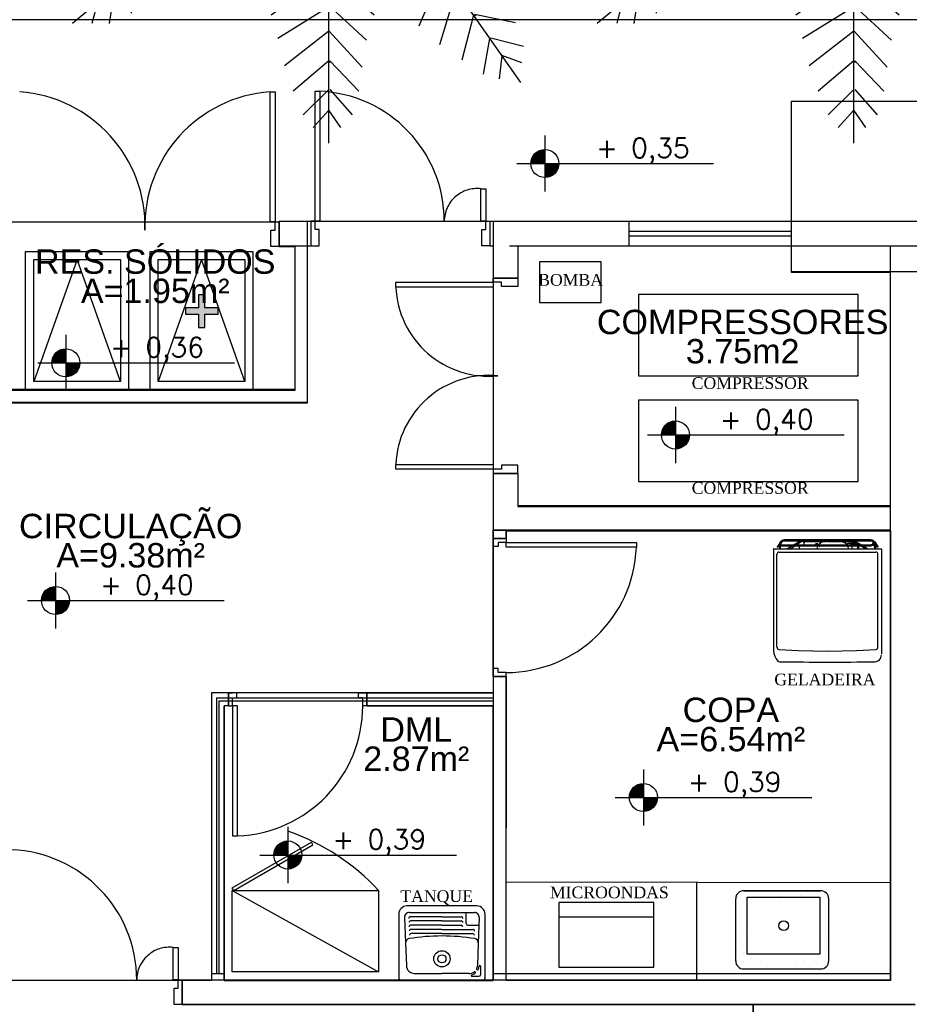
# Model space of a CAD drawing. Header units: millimetres. Extents: x 0 to 1189, y 0 to 841.
# Tile 20 of 58: x 210 to 320, y 589 to 710. Entities that reach past the tile are written whole.
import ezdxf
from ezdxf.enums import TextEntityAlignment as Align

# ---------------------------------------------------------------- set-up
doc = ezdxf.new("R2010")
doc.units = ezdxf.units.MM
doc.header["$LTSCALE"] = 8
doc.linetypes.add('DASHED', pattern=[0.75, 0.5, -0.25])
doc.linetypes.add('DASHED2', pattern=[9.525, 6.35, -3.175])
for name, color, linetype in [('- LAYOUT', 8, 'Continuous'), ('ARQ_ALV_ALT', 8, 'Continuous'), ('ARQ_ALV_DIV', 8, 'Continuous'), ('ARQ_ESQ_POR', 8, 'Continuous'), ('ARQ_EST_PIL', 8, 'Continuous'), ('ARQ_HTC_GER', 8, 'Continuous'), ('ARQ_LAY_EQP', 8, 'Continuous'), ('ARQ_LAY_HID', 8, 'Continuous'), ('ARQ_LAY_MOB', 8, 'Continuous'), ('ARQ_PRJ_GER', 8, 'DASHED2'), ('ARQ_SMB_NIV', 8, 'Continuous'), ('ARQ_TXT_AMB', 8, 'Continuous'), ('ARQ_TXT_GER', 8, 'Continuous'), ('ARQ_VEG_GER', 8, 'Continuous'), ('L1', 8, 'Continuous')]:
    doc.layers.add(name, color=color, linetype=linetype)
doc.layers.add('A-WALL', color=8, linetype='Continuous', lineweight=13)
doc.layers.add('ARQ_DEL_AMB', color=8, linetype='Continuous', plot=False)
doc.styles.add('DUTCH', font='dutch.ttf', dxfattribs={"height": 0.16})
doc.styles.add('GRIFFE', font='simplex.shx')
doc.styles.add('Texto Cota', font='arial.ttf')

# ---------------------------------------------------------------- blocks, each defined once
blk = doc.blocks.new('Nivel Duplo')
for p, q in [((0, 0.144), (0, -0.144)), ((-0.144, 0), (0.144, 0)), ((0.072, 0), (0.864, 0))]:
    blk.add_line(p, q)
at = {"const_width": 0.024}
for points in [[(0, 0.06, 0.414214), (-0.06, 0, 0.414214)], [(0, -0.06, 0.414214), (0.06, 0, 0.414214)]]:
    blk.add_lwpolyline(points, format="xyb", dxfattribs=at)
blk.add_circle((0, 0), 0.072)
for points in [[(-0.0481, 0.0001), (0, 0), (-0.048, 0.0061), (-0.0001, 0.0477)], [(-0.0478, 0.0061), (-0.0002, 0.0476), (-0.0478, 0.01), (-0.0063, 0.0483)], [(-0.0478, 0.01), (-0.0063, 0.0483), (-0.0454, 0.017), (-0.0122, 0.047)], [(-0.0454, 0.017), (-0.0122, 0.047), (-0.0405, 0.0263), (-0.0214, 0.0434)], [(-0.0405, 0.0263), (-0.0214, 0.0434), (-0.0329, 0.0359), (-0.0237, 0.0423)], [(0.0481, -0.0001), (0, 0), (0.048, -0.0061), (0.0001, -0.0477)], [(0.0478, -0.0061), (0.0002, -0.0476), (0.0478, -0.01), (0.0063, -0.0483)], [(0.0478, -0.01), (0.0063, -0.0483), (0.0454, -0.017), (0.0122, -0.047)], [(0.0454, -0.017), (0.0122, -0.047), (0.0405, -0.0263), (0.0214, -0.0434)], [(0.0405, -0.0263), (0.0214, -0.0434), (0.0329, -0.0359), (0.0237, -0.0423)]]:
    blk.add_solid(points)
at = {"style": 'GRIFFE'}
blk.add_attdef('COTAREAL', text='', height=0.1, dxfattribs=at).set_placement((0.468, 0), align=Align.BOTTOM_CENTER)
blk.add_attdef('COTAPROJ', text='', height=0.1, dxfattribs=at).set_placement((0.468, -0.0329), align=Align.TOP_CENTER)
blk = doc.blocks.new('AREA')
at = {"style": 'Texto Cota'}
for tag, p in [('AREAS:COMODO', (0, 1.75)), ('AREAS:VALOR', (0, -1.25))]:
    blk.add_attdef(tag, text='', height=2.5, dxfattribs=at).set_placement(p, align=Align.MIDDLE_CENTER)
blk = doc.blocks.new('LEAF', base_point=(3271.69, 2217.77))
for p, q in [((3271.69, 2215.19), (3271.69, 1979.5)), ((3229.05, 2155.58), (3271.77, 2188.37)), ((3271.77, 2189.5), (3311.32, 2155.58)), ((3271.77, 2188.37), (3271.77, 2187.24)), ((3271.77, 2165.76), (3224.3, 2131.84)), ((3311.32, 2132.97), (3271.77, 2166.89)), ((3224.3, 2109.24), (3271.77, 2143.15)), ((3271.77, 2144.28), (3311.32, 2110.37)), ((3271.77, 2120.54), (3224.3, 2086.63)), ((3271.77, 2121.67), (3271.77, 2099.06)), ((3271.77, 2121.67), (3271.77, 2121.67)), ((3311.32, 2087.76), (3271.77, 2121.67)), ((3230.63, 2070.8), (3270.19, 2099.06)), ((3271.77, 2099.06), (3304.2, 2070.8)), ((3271.77, 2076.45), (3235.38, 2053.84)), ((3298.66, 2052.71), (3271.77, 2077.58)), ((3240.12, 2034.63), (3271.77, 2059.5)), ((3271.77, 2059.5), (3295.5, 2033.5)), ((3271.77, 2038.02), (3246.45, 2016.54)), ((3272.56, 2038.02), (3272.56, 2036.89)), ((3293.13, 2016.54), (3272.56, 2038.02)), ((3253.57, 1999.58), (3271.77, 2017.67)), ((3272.56, 2017.67), (3288.38, 1999.58)), ((3271.77, 2002.97), (3260.69, 1990.54)), ((3280.47, 1990.54), (3271.77, 2002.97))]:
    blk.add_line(p, q)

msp = doc.modelspace()

# ---------------------------------------------------------------- hatches: boundary and pattern name
at = {"layer": 'ARQ_LAY_MOB'}
h = msp.add_hatch(color=256, dxfattribs=at)
h.paths.add_polyline_path([(230.84, 674.59), (230.84, 673.79), (232.44, 673.79), (232.44, 672.4), (233.24, 672.63), (233.24, 673.79), (234.84, 673.79), (234.84, 674.59), (233.24, 674.59), (233.24, 676.19), (232.44, 676.19), (232.44, 674.59)])
h.paths.add_polyline_path([(232.44, 672.4), (232.44, 672.19), (233.24, 672.19), (233.24, 672.63)])

# ---------------------------------------------------------------- linework, layer by layer
at = {"layer": '- LAYOUT', "linetype": 'Continuous'}
for p, q in [((298.71, 602.17), (298.71, 602.17)), ((300.39, 602.62), (300.39, 602.62)), ((303.88, 602.16), (303.88, 602.16)), ((306.48, 602.32), (306.48, 602.32)), ((309.02, 602.12), (309.02, 602.12)), ((308.9, 601.58), (308.9, 601.58)), ((309.3, 601.59), (309.3, 601.59)), ((299.22, 600.71), (299.22, 600.71)), ((299.29, 597.98), (299.29, 597.98)), ((299.72, 597.51), (299.72, 597.51)), ((309.05, 597.29), (309.05, 597.29)), ((309.52, 597.5), (309.52, 597.5)), ((299.39, 596.31), (299.39, 596.31)), ((299.9, 596.98), (299.9, 596.98)), ((309.7, 596.26), (309.7, 596.26)), ((309.74, 596.76), (309.74, 596.76)), ((298.59, 595.27), (298.59, 595.27)), ((299.38, 594.93), (299.38, 594.93)), ((299.45, 595.26), (299.45, 595.26)), ((308.9, 595.22), (308.9, 595.22)), ((302.42, 593.52), (302.42, 593.52)), ((303.22, 594.56), (303.22, 594.56)), ((306, 593.97), (306, 593.97)), ((306.79, 594.14), (306.79, 594.14)), ((306.83, 593.88), (306.83, 593.88)), ((309.4, 594.18), (309.4, 594.18)), ((303.19, 593.34), (303.19, 593.34)), ((304.22, 593.29), (304.22, 593.29)), ((307.57, 593.48), (307.57, 593.48))]:
    msp.add_line(p, q, dxfattribs=at)
at = {"layer": 'A-WALL'}
msp.add_line((242.35, 682.23), (244.29, 682.23), dxfattribs=at)
at = {"layer": 'ARQ_ALV_ALT'}
for p, q in [((242.35, 685.23), (246.27, 685.23)), ((242.35, 682.23), (242.35, 685.23)), ((246.27, 685.23), (246.27, 682.23)), ((268.27, 685.23), (384.5, 685.23)), ((268.27, 685.23), (268.27, 682.23)), ((242.35, 682.23), (246.27, 682.23)), ((268.27, 682.23), (268.7, 682.23)), ((268.7, 682.23), (268.7, 678.23)), ((270.7, 682.23), (319.01, 682.23)), ((271.7, 682.23), (384.5, 682.23)), ((271.7, 682.23), (271.7, 678.23)), ((317.57, 591.91), (317.57, 682.23)), ((271.7, 678.23), (268.7, 678.23)), ((268.7, 654.23), (268.7, 647.23)), ((271.7, 654.23), (268.7, 654.23)), ((271.7, 654.23), (271.7, 650.23)), ((317.57, 650.23), (271.7, 650.23)), ((317.57, 647.23), (268.7, 647.23)), ((268.7, 592.71), (317.57, 592.71)), ((230.44, 591.91), (317.57, 591.91)), ((230.44, 588.91), (230.44, 591.91)), ((320.57, 588.91), (230.44, 588.91)), ((230.44, 588.91), (320.57, 588.91))]:
    msp.add_line(p, q, dxfattribs=at)
at = {"layer": 'ARQ_ALV_DIV'}
for p, q in [((246.77, 701.23), (247.37, 701.23)), ((246.77, 685.23), (246.77, 701.23)), ((247.37, 701.23), (247.37, 685.23)), ((267.17, 689.23), (267.77, 689.23)), ((267.17, 685.23), (267.17, 689.23)), ((267.77, 689.23), (267.77, 685.23)), ((246.77, 685.23), (246.27, 685.23)), ((246.27, 685.23), (246.27, 682.23)), ((246.77, 684.23), (246.77, 685.23)), ((247.37, 685.23), (246.77, 685.23)), ((267.77, 685.23), (267.17, 685.23)), ((267.77, 684.23), (267.77, 685.23)), ((267.77, 685.23), (268.27, 685.23)), ((268.27, 685.23), (268.27, 682.23)), ((247.27, 684.23), (246.77, 684.23)), ((247.27, 682.23), (247.27, 684.23)), ((267.27, 684.23), (267.77, 684.23)), ((267.27, 682.23), (267.27, 684.23)), ((244.29, 682.23), (244.29, 664.53)), ((245.84, 662.97), (245.84, 682.23)), ((246.27, 682.23), (247.27, 682.23)), ((268.27, 682.23), (267.27, 682.23)), ((244.29, 664.53), (205.84, 664.53)), ((205.84, 662.97), (245.84, 662.97)), ((268.7, 646.23), (268.7, 647.23)), ((268.7, 647.23), (270.3, 647.23)), ((270.3, 647.23), (270.3, 646.23)), ((270.3, 646.23), (268.7, 646.23)), ((268.7, 629.23), (270.3, 629.23)), ((268.7, 629.23), (268.7, 591.91)), ((270.3, 629.23), (270.26, 591.91)), ((236.14, 627.23), (234.04, 627.23)), ((234.04, 627.23), (234.04, 591.91)), ((236.14, 627.23), (236.14, 625.63)), ((253.14, 627.23), (253.14, 625.63)), ((253.14, 627.23), (268.7, 627.23)), ((236.14, 625.63), (235.6, 625.63)), ((235.6, 591.91), (235.6, 625.63)), ((253.14, 625.63), (268.7, 625.63)), ((300.65, 588.91), (300.65, 585.78))]:
    msp.add_line(p, q, dxfattribs=at)
at = {"layer": 'ARQ_DEL_AMB'}
for p, q in [((209.35, 685.15), (242.35, 685.15)), ((242.35, 685.15), (242.35, 682.15)), ((245.84, 662.89), (245.84, 685.23)), ((245.84, 685.23), (268.7, 685.23)), ((268.7, 685.23), (268.7, 627.23)), ((242.35, 682.15), (244.29, 682.15)), ((244.29, 682.15), (244.29, 664.44)), ((305.39, 682.19), (271.7, 682.15)), ((271.7, 682.15), (271.7, 678.23)), ((305.39, 678.95), (305.39, 682.19)), ((317.57, 678.95), (305.39, 678.95)), ((317.57, 650.15), (317.57, 678.95)), ((271.7, 678.23), (268.7, 678.23)), ((268.7, 678.23), (268.7, 654.23)), ((244.29, 664.44), (205.84, 664.44)), ((205.84, 662.89), (245.84, 662.89)), ((268.7, 654.23), (271.7, 654.23)), ((271.7, 654.23), (271.7, 650.15)), ((271.7, 650.15), (317.57, 650.15)), ((270.29, 646.23), (270.29, 647.15)), ((270.29, 647.15), (317.57, 647.15)), ((317.57, 647.15), (317.57, 591.83)), ((268.7, 629.23), (268.7, 646.23)), ((268.7, 646.23), (270.29, 646.23)), ((270.29, 629.23), (268.7, 629.23)), ((270.29, 591.83), (270.29, 629.23)), ((268.7, 627.23), (234.04, 627.23)), ((234.04, 627.23), (234.04, 591.83)), ((253.14, 627.23), (236.14, 627.23)), ((236.14, 627.23), (236.14, 625.63)), ((253.14, 625.63), (253.14, 627.23)), ((236.14, 625.63), (235.6, 625.63)), ((235.6, 625.63), (235.6, 591.83)), ((268.7, 625.63), (253.14, 625.63)), ((268.7, 591.83), (268.7, 625.63)), ((234.04, 591.83), (205.84, 591.83)), ((230.44, 591.83), (208.44, 591.83)), ((230.44, 588.91), (230.44, 591.83)), ((235.6, 591.83), (268.7, 591.83)), ((317.57, 591.83), (270.29, 591.83)), ((300.65, 588.91), (230.44, 588.91)), ((300.65, 585.78), (300.65, 588.91))]:
    msp.add_line(p, q, dxfattribs=at)
at = {"layer": 'ARQ_ESQ_POR'}
for p, q in [((241.25, 685.15), (241.25, 701.15)), ((241.25, 701.15), (241.85, 701.15)), ((241.85, 701.15), (241.85, 685.15)), ((241.85, 685.15), (241.25, 685.15)), ((241.85, 684.15), (241.85, 685.15)), ((241.85, 685.15), (242.35, 685.15)), ((242.35, 685.15), (242.35, 682.15)), ((241.35, 684.15), (241.85, 684.15)), ((241.35, 682.15), (241.35, 684.15)), ((242.35, 682.15), (241.35, 682.15)), ((256.7, 677.13), (256.7, 677.73)), ((256.7, 677.73), (268.7, 677.73)), ((268.7, 677.13), (256.7, 677.13)), ((268.7, 677.73), (268.7, 678.23)), ((268.7, 678.23), (271.7, 678.23)), ((268.7, 677.73), (268.7, 677.13)), ((269.7, 677.73), (268.7, 677.73)), ((269.7, 677.23), (269.7, 677.73)), ((271.7, 677.23), (269.7, 677.23)), ((271.7, 678.23), (271.7, 677.23)), ((256.7, 654.73), (256.7, 655.33)), ((256.7, 654.73), (256.7, 655.33)), ((256.7, 655.33), (268.7, 655.33)), ((268.7, 655.33), (268.7, 654.73)), ((268.7, 654.73), (256.7, 654.73)), ((269.7, 654.73), (268.7, 654.73)), ((268.7, 654.73), (268.7, 654.23)), ((268.7, 654.23), (271.7, 654.23)), ((269.7, 655.23), (269.7, 654.73)), ((271.7, 655.23), (269.7, 655.23)), ((271.7, 654.23), (271.7, 655.23)), ((270.3, 646.23), (268.7, 646.23)), ((268.7, 646.23), (268.7, 645.73)), ((268.7, 645.23), (268.7, 646.23)), ((268.7, 646.23), (270.3, 646.23)), ((270.3, 645.73), (269.3, 645.73)), ((269.3, 645.73), (269.3, 645.23)), ((270.3, 646.23), (270.3, 645.73)), ((270.3, 645.73), (286.3, 645.73)), ((270.3, 645.13), (270.3, 645.73)), ((286.3, 645.73), (286.3, 645.13)), ((269.3, 645.23), (268.7, 645.23)), ((286.3, 645.13), (270.3, 645.13)), ((269.3, 630.23), (268.7, 630.23)), ((268.7, 630.23), (268.7, 629.23)), ((269.3, 629.73), (269.3, 630.23)), ((270.3, 629.23), (268.7, 629.23)), ((268.7, 629.23), (270.3, 629.23)), ((270.3, 629.73), (269.3, 629.73)), ((270.3, 629.23), (270.3, 629.73)), ((236.14, 625.63), (236.14, 627.23)), ((236.14, 627.23), (236.64, 627.23)), ((237.14, 627.23), (236.14, 627.23)), ((236.14, 627.23), (236.14, 625.63)), ((236.64, 625.63), (236.64, 626.63)), ((236.64, 626.63), (237.14, 626.63)), ((237.14, 626.63), (237.14, 627.23)), ((252.14, 626.63), (252.14, 627.23)), ((252.14, 627.23), (253.14, 627.23)), ((252.64, 626.63), (252.14, 626.63)), ((252.64, 625.63), (252.64, 626.63)), ((253.14, 625.63), (253.14, 627.23)), ((253.14, 627.23), (253.14, 625.63)), ((236.14, 625.63), (236.64, 625.63)), ((236.64, 625.63), (236.64, 609.63)), ((237.24, 625.63), (236.64, 625.63)), ((237.24, 609.63), (237.24, 625.63)), ((253.14, 625.63), (252.64, 625.63)), ((236.64, 609.63), (237.24, 609.63)), ((229.34, 595.91), (229.94, 595.91)), ((229.34, 591.91), (229.34, 595.91)), ((229.94, 595.91), (229.94, 591.91)), ((229.94, 591.91), (229.34, 591.91)), ((229.94, 590.91), (229.94, 591.91)), ((229.94, 591.91), (230.44, 591.91)), ((230.44, 591.91), (230.44, 588.91)), ((229.44, 590.91), (229.94, 590.91)), ((229.44, 588.91), (229.44, 590.91)), ((230.44, 588.91), (229.44, 588.91))]:
    msp.add_line(p, q, dxfattribs=at)
at = {"layer": 'ARQ_EST_PIL'}
for p, q in [((305.39, 700.03), (322.39, 700.03)), ((305.39, 679.03), (305.39, 700.03)), ((322.39, 679.03), (305.39, 679.03))]:
    msp.add_line(p, q, dxfattribs=at)
at = {"layer": 'ARQ_HTC_GER'}
msp.add_line((268.7, 666.27), (268.7, 666.19), dxfattribs=at)
at = {"layer": 'ARQ_LAY_EQP'}
for p, q in [((299.94, 595.1), (299.94, 602.1)), ((299.94, 602.1), (308.86, 602.1)), ((308.86, 602.1), (308.86, 595.1)), ((266.68, 601.01), (258.08, 601.01)), ((257.08, 600.01), (257.08, 592.11)), ((257.78, 599.59), (257.9, 596.48)), ((258.38, 600.21), (266.37, 600.21)), ((262.38, 599.69), (258.5, 599.69)), ((262.38, 599.69), (264.77, 599.69)), ((265.37, 598.85), (265.37, 600.21)), ((266.97, 599.59), (266.85, 596.48)), ((267.68, 592.11), (267.68, 600.01)), ((262.38, 599.17), (258.52, 599.17)), ((262.38, 598.65), (258.54, 598.65)), ((262.38, 599.17), (264.75, 599.17)), ((262.38, 598.65), (264.73, 598.65)), ((265.57, 598.65), (266.94, 598.65)), ((262.38, 598.13), (258.56, 598.13)), ((262.38, 597.61), (258.58, 597.61)), ((262.38, 598.13), (266.19, 598.13)), ((262.38, 597.61), (266.17, 597.61)), ((257.9, 596.48), (258.01, 593.68)), ((266.85, 596.48), (266.74, 593.68)), ((308.86, 595.1), (299.94, 595.1)), ((267.14, 593.59), (267.14, 592.56)), ((259.01, 592.71), (262.38, 592.71)), ((265.75, 592.71), (262.38, 592.71)), ((266.09, 592.36), (266.94, 592.36)), ((257.28, 591.91), (267.48, 591.91))]:
    msp.add_line(p, q, dxfattribs=at)
for centre, radius in [((304.4, 598.6), 0.6), ((262.38, 594.51), 1), ((262.38, 594.51), 0.5)]:
    msp.add_circle(centre, radius, dxfattribs=at)
for centre, radius, start, end in [((258.08, 600.01), 1, 90, 180), ((266.68, 600.01), 1, 0, 90), ((258.38, 599.61), 0.6, 90, 182.2243), ((258.5, 599.49), 0.2, 90, 182.2243), ((264.77, 599.49), 0.2, 357.7757, 90), ((266.37, 599.61), 0.6, 357.7757, 90), ((258.52, 598.97), 0.2, 90, 182.2243), ((258.54, 598.45), 0.2, 90, 182.2243), ((264.73, 598.45), 0.2, 357.7757, 90), ((264.75, 598.97), 0.2, 357.7757, 90), ((265.57, 598.85), 0.2, 180, 270), ((262.38, 571.87), 25.45, 80.8257, 99.1743), ((258.56, 597.93), 0.2, 90, 182.2243), ((258.58, 597.41), 0.2, 90, 182.2243), ((266.17, 597.41), 0.2, 357.7757, 90), ((266.19, 597.93), 0.2, 357.7757, 90), ((258.4, 596.5), 0.5, 99.1743, 182.2243), ((266.35, 596.5), 0.5, 357.7757, 80.8257), ((259.01, 593.71), 1, 182.2243, 270), ((265.75, 593.71), 1, 334.8565, 357.7757), ((265.75, 593.71), 1.2, 334.8565, 354.4004), ((267.04, 593.59), 0.1, 0, 174.4004), ((265.75, 593.71), 1, 270, 306.3803), ((266.09, 592.46), 0.1, 105.168, 270), ((265.75, 593.71), 1.2, 285.168, 306.3803), ((266.4, 592.83), 0.1, 306.3803, 126.3803), ((266.74, 593.25), 0.1, 154.8565, 334.8565), ((266.94, 592.56), 0.2, 270, 0), ((257.28, 592.11), 0.2, 180, 270), ((267.48, 592.11), 0.2, 270, 0)]:
    msp.add_arc(centre, radius, start, end, dxfattribs=at)
at = {"layer": 'ARQ_LAY_HID'}
for p, q in [((270.27, 603.97), (317.57, 603.91)), ((293.7, 603.91), (293.7, 591.91)), ((299.51, 602.89), (308.95, 602.89)), ((308.95, 602.89), (299.51, 602.89)), ((308.96, 602.89), (299.85, 602.89)), ((299.85, 602.89), (308.96, 602.89)), ((298.51, 594.26), (298.51, 601.89)), ((309.96, 594.26), (309.96, 601.89)), ((299.51, 593.26), (308.96, 593.26))]:
    msp.add_line(p, q, dxfattribs=at)
for centre, start, end in [((299.51, 601.89), 90, 180), ((308.96, 601.89), 0, 90), ((299.51, 594.26), 180, 270), ((308.96, 594.26), 270, 0)]:
    msp.add_arc(centre, 1, start, end, dxfattribs=at)
at = {"layer": 'ARQ_LAY_MOB'}
for p, q in [((211.18, 681.53), (223.84, 681.53)), ((211.18, 664.53), (211.18, 681.53)), ((223.84, 681.53), (223.84, 664.53)), ((226.48, 681.53), (239.14, 681.53)), ((226.48, 664.53), (226.48, 681.53)), ((239.14, 681.53), (239.14, 664.53)), ((212.18, 680.53), (222.84, 680.53)), ((212.18, 665.53), (212.18, 680.53)), ((217.51, 680.53), (212.18, 665.53)), ((222.84, 665.53), (217.51, 680.53)), ((222.84, 680.53), (222.84, 665.53)), ((227.48, 680.53), (238.14, 680.53)), ((227.48, 665.53), (227.48, 680.53)), ((232.81, 680.53), (227.48, 665.53)), ((238.14, 665.53), (232.81, 680.53)), ((238.14, 680.53), (238.14, 665.53)), ((274.37, 680.23), (274.37, 675.23)), ((281.97, 680.23), (274.37, 680.23)), ((281.97, 675.23), (281.97, 680.23)), ((233.24, 676.19), (232.44, 676.19)), ((232.44, 676.19), (232.44, 674.59)), ((233.24, 674.59), (233.24, 676.19)), ((286.57, 676.23), (286.57, 666.23)), ((313.57, 676.23), (286.57, 676.23)), ((313.57, 666.23), (313.57, 676.23)), ((274.37, 675.23), (281.97, 675.23)), ((232.44, 674.59), (230.84, 674.59)), ((230.84, 674.59), (230.84, 673.79)), ((230.84, 673.79), (232.44, 673.79)), ((232.44, 673.79), (232.44, 672.19)), ((234.84, 674.59), (233.24, 674.59)), ((233.24, 672.19), (233.24, 673.79)), ((233.24, 673.79), (234.84, 673.79)), ((234.84, 673.79), (234.84, 674.59)), ((232.44, 672.19), (233.24, 672.19)), ((286.57, 666.23), (313.57, 666.23)), ((222.84, 665.53), (212.18, 665.53)), ((238.14, 665.53), (227.48, 665.53)), ((223.84, 664.53), (211.18, 664.53)), ((239.14, 664.53), (226.48, 664.53)), ((286.57, 663.23), (286.57, 653.23)), ((313.57, 663.23), (286.57, 663.23)), ((313.57, 653.23), (313.57, 663.23)), ((286.57, 653.23), (313.57, 653.23)), ((304, 645.74), (303.65, 645.24)), ((304, 645.74), (304.06, 645.84)), ((304.02, 645.77), (304.02, 645.77)), ((304.06, 645.84), (304.1, 645.89)), ((304.1, 645.89), (304.15, 645.94)), ((304.15, 645.94), (304.22, 645.99)), ((304.22, 645.99), (304.28, 646.02)), ((304.28, 646.02), (304.35, 646.04)), ((304.35, 646.04), (304.43, 646.06)), ((304.43, 646.06), (304.5, 646.07)), ((315.52, 645.68), (315.52, 645.7)), ((303.17, 644.91), (303.17, 632.7)), ((308.54, 644.94), (308.56, 645)), ((308.55, 644.98), (308.55, 644.98)), ((308.56, 645.02), (308.57, 645.04)), ((308.56, 645), (308.56, 645.02)), ((308.57, 645.04), (308.57, 645.07)), ((308.59, 645.5), (308.68, 645.47)), ((313.54, 645.27), (313.53, 645.3)), ((313.54, 645.19), (313.54, 645.27)), ((315.14, 645.31), (315.13, 645.3)), ((303.17, 632.7), (303.17, 632.43)), ((303.84, 632.57), (306.21, 632.42)), ((306.21, 632.42), (309.8, 632.37)), ((309.8, 632.37), (313.39, 632.42)), ((313.39, 632.42), (315.77, 632.57)), ((316.01, 632.83), (316.01, 632.84)), ((316.01, 632.84), (316.01, 632.84)), ((316.43, 632.7), (316.43, 632.06)), ((316.43, 632.06), (316.43, 632.02)), ((316.43, 632.06), (316.43, 632.06)), ((316.43, 632.06), (316.43, 632.05)), ((288.43, 601.42), (276.75, 601.42)), ((276.75, 601.42), (276.75, 593.47)), ((288.43, 593.47), (288.43, 601.42)), ((288.43, 599.64), (276.75, 599.64)), ((276.75, 593.47), (288.43, 593.47))]:
    msp.add_line(p, q, dxfattribs=at)
for points in [[(304.13, 645.73), (303.75, 645.18)], [(304.04, 645.04), (304.12, 645.7)], [(304.12, 645.7), (304.12, 645.7), (304.13, 645.71), (304.13, 645.72), (304.13, 645.72), (304.13, 645.73)], [(304.13, 645.73), (304.13, 645.73), (304.16, 645.78), (304.2, 645.82), (304.25, 645.85), (304.29, 645.88), (304.34, 645.91), (304.39, 645.93), (304.44, 645.94), (304.5, 645.94)], [(315.14, 646.07), (304.5, 646.07)], [(304.5, 645.94), (315.14, 645.94)], [(306.42, 645.86), (305.69, 645.42)], [(305.95, 645.42), (306.65, 645.88)], [(309.84, 645.86), (306.42, 645.86)], [(309.84, 645.88), (306.65, 645.88)], [(306.9, 645.73), (306.9, 645.73), (306.91, 645.78), (306.93, 645.82), (306.96, 645.84), (308.2, 645.85)], [(306.9, 645.73), (306.9, 645.42)], [(308.2, 645.85), (308.65, 645.85), (308.65, 645.85), (308.7, 645.85), (308.75, 645.83), (308.79, 645.82), (308.82, 645.79), (308.86, 645.77), (308.89, 645.73), (308.91, 645.69), (308.94, 645.66)], [(308.34, 645.86), (308.34, 645.88)], [(308.38, 645.51), (308.38, 645.51), (308.41, 645.56), (308.46, 645.6), (308.52, 645.6), (308.58, 645.6), (308.58, 645.6), (308.63, 645.57), (308.66, 645.54), (308.68, 645.48), (308.68, 645.42)], [(308.59, 645.86), (308.59, 645.88)], [(308.71, 645.42), (308.71, 645.42), (308.78, 645.51), (308.85, 645.59), (308.93, 645.66), (309.01, 645.72), (309.1, 645.76), (309.2, 645.8), (309.31, 645.83), (309.41, 645.85)], [(309.41, 645.85), (309.41, 645.85), (309.53, 645.85), (309.63, 645.86), (309.74, 645.87), (309.85, 645.87), (312.95, 645.87), (313.06, 645.86), (313.17, 645.85), (313.28, 645.85)], [(309.84, 645.88), (313.01, 645.88)], [(309.84, 645.86), (313.24, 645.86)], [(313.28, 645.85), (313.28, 645.85), (311.59, 645.83), (311.7, 645.8), (311.79, 645.76), (311.88, 645.72), (311.97, 645.66), (312.05, 645.59), (312.11, 645.51), (312.18, 645.42)], [(311.96, 645.66), (311.98, 645.69), (312.01, 645.73), (312.04, 645.77), (312.08, 645.79), (312.11, 645.82), (312.15, 645.83), (312.2, 645.85), (312.24, 645.85)], [(312.13, 645.5), (312.26, 645.59), (312.26, 645.59), (312.31, 645.61), (312.36, 645.63), (312.4, 645.64), (312.45, 645.65)], [(312.69, 645.85), (312.24, 645.85)], [(312.45, 645.65), (312.68, 645.65), (312.68, 645.53)], [(313.2, 645.65), (312.68, 645.65)], [(312.69, 645.85), (312.69, 645.85), (312.73, 645.84), (312.76, 645.82), (312.79, 645.78), (312.8, 645.73)], [(312.8, 645.73), (312.8, 645.65)], [(313.71, 645.42), (313.01, 645.88)], [(313.2, 645.65), (313.2, 645.65), (313.26, 645.64), (313.32, 645.63), (313.38, 645.62), (313.42, 645.59), (313.48, 645.56), (313.52, 645.52), (313.56, 645.47), (313.6, 645.42)], [(313.24, 645.86), (313.97, 645.42)], [(315.14, 646.07), (315.14, 646.07), (315.22, 646.06), (315.29, 646.04), (315.36, 646.02), (315.42, 645.98), (315.48, 645.94), (315.54, 645.89), (315.58, 645.83), (315.62, 645.76)], [(315.14, 645.94), (315.14, 645.94), (315.2, 645.94), (315.26, 645.93), (315.31, 645.91), (315.35, 645.88), (315.4, 645.85), (315.45, 645.82), (315.48, 645.78), (315.51, 645.73)], [(315.14, 645.94), (315.14, 645.94), (315.2, 645.94), (315.24, 645.92), (315.29, 645.9), (315.32, 645.87), (315.35, 645.83), (315.38, 645.79), (315.38, 645.74), (315.39, 645.69), (315.39, 645.69), (315.38, 645.63), (315.38, 645.59), (315.35, 645.54), (315.32, 645.5), (315.29, 645.47), (315.24, 645.44), (315.2, 645.43), (315.14, 645.42)], [(315.52, 645.68), (315.52, 645.68), (315.51, 645.6), (315.49, 645.54), (315.45, 645.47), (315.41, 645.41), (315.35, 645.37), (315.29, 645.34), (315.22, 645.32), (315.14, 645.31)], [(315.51, 645.73), (315.51, 645.73), (315.51, 645.72), (315.51, 645.72), (315.52, 645.71), (315.52, 645.7)], [(315.61, 645.04), (315.52, 645.7)], [(315.58, 645.83), (315.99, 645.24)], [(315.62, 645.76), (315.62, 645.76), (315.63, 645.76), (315.63, 645.75), (315.63, 645.75), (315.63, 645.74)], [(315.73, 645.04), (315.63, 645.74)], [(303.17, 644.91), (303.17, 644.91), (303.17, 644.92), (303.18, 644.94), (303.19, 644.94), (303.21, 644.94)], [(303.21, 644.94), (303.19, 644.94), (303.19, 644.94), (303.19, 644.94), (303.18, 644.94), (303.17, 644.93), (303.17, 644.92)], [(303.21, 644.94), (316.41, 644.94)], [(303.75, 645.18), (303.75, 645.18), (303.75, 645.16), (303.72, 645.15), (303.7, 645.15), (303.67, 645.16), (303.67, 645.16), (303.65, 645.17), (303.64, 645.19), (303.64, 645.21), (303.65, 645.23), (303.65, 645.23), (303.65, 645.24), (303.65, 645.24), (303.65, 645.24), (303.65, 645.24)], [(303.86, 644.54), (315.75, 644.54)], [(303.92, 645.04), (303.98, 645.51)], [(303.92, 645.04), (303.92, 645.04), (303.92, 645.03), (303.93, 645.01), (303.94, 645.01), (303.96, 645), (303.96, 645), (303.98, 644.99), (304.01, 645), (304.03, 645.01), (304.04, 645.03), (304.04, 645.03), (304.04, 645.03), (304.04, 645.03), (304.04, 645.03), (304.04, 645.04)], [(304.11, 645.42), (315.14, 645.42)], [(304.11, 645.3), (315.13, 645.3)], [(305.49, 645.3), (304.9, 644.94)], [(305.22, 644.94), (305.77, 645.3)], [(306.37, 645.17), (306.37, 645.17), (306.37, 645.2), (306.4, 645.23), (306.43, 645.26), (306.46, 645.27)], [(306.37, 644.94), (306.37, 645.17)], [(306.59, 645.3), (306.46, 645.27)], [(308.54, 645.51), (308.3, 645.51), (308.3, 645.42)], [(308.54, 645.51), (308.54, 645.51), (308.55, 645.51), (308.56, 645.51), (308.57, 645.51), (308.59, 645.5)], [(308.57, 645.07), (308.57, 645.07), (308.57, 645.07), (308.57, 645.09), (308.57, 645.1), (308.58, 645.1), (308.58, 645.1), (308.59, 645.16), (308.6, 645.21), (308.62, 645.26), (308.64, 645.3)], [(308.71, 645.3), (308.76, 645.27), (308.76, 645.27), (308.76, 645.27), (308.77, 645.27), (308.78, 645.27), (308.78, 645.27), (308.78, 645.27), (308.8, 645.27), (308.82, 645.27), (308.85, 645.29), (308.85, 645.3)], [(312.25, 645.3), (312.25, 645.3), (312.26, 645.27), (312.28, 645.24), (312.29, 645.21), (312.3, 645.19), (312.31, 645.16), (312.32, 645.13), (312.33, 645.1), (312.33, 645.07)], [(312.33, 645.07), (312.33, 645.07), (312.33, 645.04), (312.33, 645.02), (312.34, 645), (312.34, 644.94)], [(312.68, 645.53), (313.2, 645.53)], [(312.8, 645.3), (312.8, 644.94)], [(313.2, 645.53), (313.2, 645.53), (313.23, 645.53), (313.27, 645.52), (313.3, 645.51), (313.33, 645.51), (313.36, 645.49), (313.39, 645.47), (313.42, 645.44), (313.45, 645.42)], [(313.54, 644.94), (313.54, 645.19)], [(313.65, 645.3), (313.65, 645.3), (313.66, 645.27), (313.66, 645.25), (313.66, 645.22), (313.66, 645.19)], [(313.66, 644.94), (313.66, 645.19)], [(314.44, 644.94), (313.89, 645.3)], [(314.17, 645.3), (314.76, 644.94)], [(315.73, 645.04), (315.73, 645.04), (315.72, 645.02), (315.7, 645.01), (315.69, 644.99), (315.66, 644.98), (315.66, 644.98), (315.63, 644.99), (315.62, 645), (315.61, 645.01), (315.61, 645.04)], [(315.66, 645.51), (315.88, 645.18)], [(315.99, 645.24), (315.99, 645.24), (316, 645.22), (316, 645.2), (315.99, 645.18), (315.98, 645.16), (315.98, 645.16), (315.96, 645.15), (315.94, 645.15), (315.92, 645.16), (315.89, 645.17), (315.89, 645.17), (315.89, 645.17), (315.88, 645.18), (315.88, 645.18), (315.88, 645.18)], [(316.39, 644.94), (316.39, 644.94), (316.41, 644.94), (316.42, 644.94), (316.43, 644.92), (316.43, 644.91)], [(316.43, 644.91), (316.43, 632.7)], [(303.59, 632.84), (303.59, 644.27)], [(316.01, 632.84), (316.01, 644.27)], [(236.6, 603.26), (246.32, 608.87)], [(236.8, 602.91), (246.52, 608.53)], [(246.52, 608.53), (246.32, 608.87)], [(236.8, 602.91), (236.6, 603.26)], [(254.6, 592.91), (236.6, 592.91), (236.6, 602.91), (254.6, 602.91), (254.6, 592.91)], [(236.6, 602.91), (254.6, 592.91)]]:
    msp.add_lwpolyline(points, dxfattribs=at)
for centre, radius, start, end in [((303.86, 644.28), 0.265, 90, 181.6139), ((315.75, 644.29), 0.258, 356.7268, 90), ((305.03, 632.43), 1.86, 180, 224.0019), ((303.86, 632.84), 0.266, 180, 264.8725), ((315.74, 632.84), 0.267, 276.9365, 0), ((303.91, 631.35), 0.3, 224.0019, 268.9021), ((309.82, 975.02), 344.01, 269.0146, 270.9654), ((315.61, 631.87), 0.817, 270, 2.4659)]:
    msp.add_arc(centre, radius, start, end, dxfattribs=at)
at = {"layer": 'ARQ_PRJ_GER'}
for p, q in [((285.39, 682.23), (285.39, 685.23)), ((305.39, 682.23), (305.39, 685.23))]:
    msp.add_line(p, q, dxfattribs=at)
at = {"layer": 'ARQ_PRJ_GER', "ltscale": 10}
for p, q in [((285.39, 684.03), (305.39, 684.03)), ((285.39, 683.43), (305.39, 683.43)), ((234.64, 626.63), (234.64, 592.71)), ((234.64, 626.63), (268.7, 626.63)), ((235, 592.71), (235, 626.23)), ((235, 626.23), (268.7, 626.23)), ((234.04, 592.71), (235.6, 592.71))]:
    msp.add_line(p, q, dxfattribs=at)
at = {"layer": 'ARQ_PRJ_GER', "linetype": 'DASHED', "ltscale": 10}
for centre, radius, start, end in [((209.32, 684.65), 16.54, 358.2676, 86.0782), ((242.38, 684.65), 16.54, 93.9218, 181.7324), ((246.65, 685.23), 16.02, 359.9962, 87.7816), ((266.7, 685.23), 4.03, 83.3322, 180.0054), ((270.29, 645.75), 16.02, 269.9962, 357.7816), ((236.62, 625.64), 16.02, 272.2184, 0.0038), ((208.82, 591.91), 16.02, 359.9962, 87.7816), ((228.87, 591.91), 4.03, 83.3322, 180.0054)]:
    msp.add_arc(centre, radius, start, end, dxfattribs=at)
at = {"layer": 'ARQ_PRJ_GER', "ltscale": 10}
for centre, radius, start, end in [((268.16, 677.65), 11.47, 182.5724, 275.4936), ((268.16, 654.82), 11.47, 84.5064, 177.4276), ((234.49, 584.33), 27.38, 42.7377, 70.9206)]:
    msp.add_arc(centre, radius, start, end, dxfattribs=at)
at = {"layer": 'L1'}
for p, q in [((442.29, 710.03), (93.98, 710.03)), ((209.35, 685.15), (242.35, 685.15)), ((246.77, 685.23), (267.77, 685.23)), ((268.7, 629.23), (268.7, 646.23)), ((253.14, 627.23), (236.14, 627.23))]:
    msp.add_line(p, q, dxfattribs=at)
msp.add_open_spline([(291.93, 774.12), (308.18, 768.57), (339.38, 757.92), (349.77, 725.51), (351.72, 710.03)], degree=3, knots=[0, 0, 0, 0, 2.432506, 4.669871, 4.669871, 4.669871, 4.669871], dxfattribs=at)

# ---------------------------------------------------------------- block references
at = {"layer": 'ARQ_SMB_NIV'}
ref = msp.add_blockref('Nivel Duplo', (275.04, 692.34), dxfattribs=dict(at, xscale=23.99999999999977, yscale=23.99999999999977, zscale=23.99999999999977))
ref.add_attrib('COTAREAL', ' + 0,35', dxfattribs={"layer": '0', "height": 2.4, "style": 'GRIFFE'}).set_placement((286.27, 692.34), align=Align.BOTTOM_CENTER)
ref = msp.add_blockref('Nivel Duplo', (216.12, 667.82), dxfattribs=dict(at, xscale=23.99999999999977, yscale=23.99999999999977, zscale=23.99999999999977))
ref.add_attrib('COTAREAL', '+ 0,36', dxfattribs={"layer": '0', "height": 2.4, "style": 'GRIFFE'}).set_placement((227.35, 667.82), align=Align.BOTTOM_CENTER)
ref = msp.add_blockref('Nivel Duplo', (291.1, 658.95), dxfattribs=dict(at, xscale=23.99999999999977, yscale=23.99999999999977, zscale=23.99999999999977))
ref.add_attrib('COTAREAL', '+ 0,40', dxfattribs={"layer": '0', "height": 2.4, "style": 'GRIFFE'}).set_placement((302.33, 658.95), align=Align.BOTTOM_CENTER)
ref = msp.add_blockref('Nivel Duplo', (214.86, 638.59), dxfattribs=dict(at, xscale=23.99999999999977, yscale=23.99999999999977, zscale=23.99999999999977))
ref.add_attrib('COTAREAL', '+ 0,40', dxfattribs={"layer": '0', "height": 2.4, "style": 'GRIFFE'}).set_placement((226.09, 638.59), align=Align.BOTTOM_CENTER)
ref = msp.add_blockref('Nivel Duplo', (287.16, 614.36), dxfattribs=dict(at, xscale=23.99999999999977, yscale=23.99999999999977, zscale=23.99999999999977))
ref.add_attrib('COTAREAL', '+ 0,39', dxfattribs={"layer": '0', "height": 2.4, "style": 'GRIFFE'}).set_placement((298.39, 614.36), align=Align.BOTTOM_CENTER)
ref = msp.add_blockref('Nivel Duplo', (243.43, 607.28), dxfattribs=dict(at, xscale=23.99999999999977, yscale=23.99999999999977, zscale=23.99999999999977))
ref.add_attrib('COTAREAL', '+ 0,39', dxfattribs={"layer": '0', "height": 2.4, "style": 'GRIFFE'}).set_placement((254.67, 607.28), align=Align.BOTTOM_CENTER)
at = {"layer": 'ARQ_TXT_AMB', "linetype": 'Continuous', "lineweight": -3, "xscale": 1.199999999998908, "yscale": 1.199999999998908, "zscale": 1.199999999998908}
for p, values in [((227.12, 678.18), {'AREAS:VALOR': 'A=1.95m²', 'AREAS:COMODO': 'RES. SÓLIDOS'}), ((299.37, 670.75), {'AREAS:VALOR': '3.75m2', 'AREAS:COMODO': 'COMPRESSORES'}), ((224.1, 645.65), {'AREAS:VALOR': 'A=9.38m²', 'AREAS:COMODO': 'CIRCULAÇÃO'}), ((297.92, 623.04), {'AREAS:VALOR': 'A=6.54m²', 'AREAS:COMODO': 'COPA'}), ((259.23, 620.63), {'AREAS:VALOR': '2.87m²', 'AREAS:COMODO': 'DML'})]:
    msp.add_blockref('AREA', p, dxfattribs=at).add_auto_attribs(values)
at = {"layer": 'ARQ_VEG_GER', "zscale": 0.2616615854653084}
for p, xscale, yscale, rotation in [((248.45, 736.01), 0.1726966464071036, 0.1726966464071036, 309.9999999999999), ((313.01, 736.01), 0.1726966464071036, 0.1726966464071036, 309.9999999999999), ((248.45, 736.01), 0.1726966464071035, 0.1726966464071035, 34.99999999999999), ((313.01, 736.01), 0.1726966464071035, 0.1726966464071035, 34.99999999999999)]:
    msp.add_blockref('LEAF', p, dxfattribs=dict(at, xscale=xscale, yscale=yscale, rotation=rotation))
at = {"layer": 'ARQ_VEG_GER', "xscale": 0.1726966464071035, "yscale": 0.1726966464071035, "zscale": 0.2616615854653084}
for p in [(248.45, 736.01), (313.01, 736.01)]:
    msp.add_blockref('LEAF', p, dxfattribs=at)

# ---------------------------------------------------------------- texts
at = {"layer": 'ARQ_TXT_GER', "style": 'DUTCH'}
for s, p in [('BOMBA', (274.22, 677.31)), ('COMPRESSOR', (293.1, 664.61)), ('COMPRESSOR', (293.1, 651.71)), ('GELADEIRA', (303.26, 628.15)), ('MICROONDAS', (275.66, 601.96)), ('TANQUE', (257.26, 601.5))]:
    msp.add_text(s, height=1.44, dxfattribs=at).set_placement(p)

doc.saveas('drawing.dxf')
